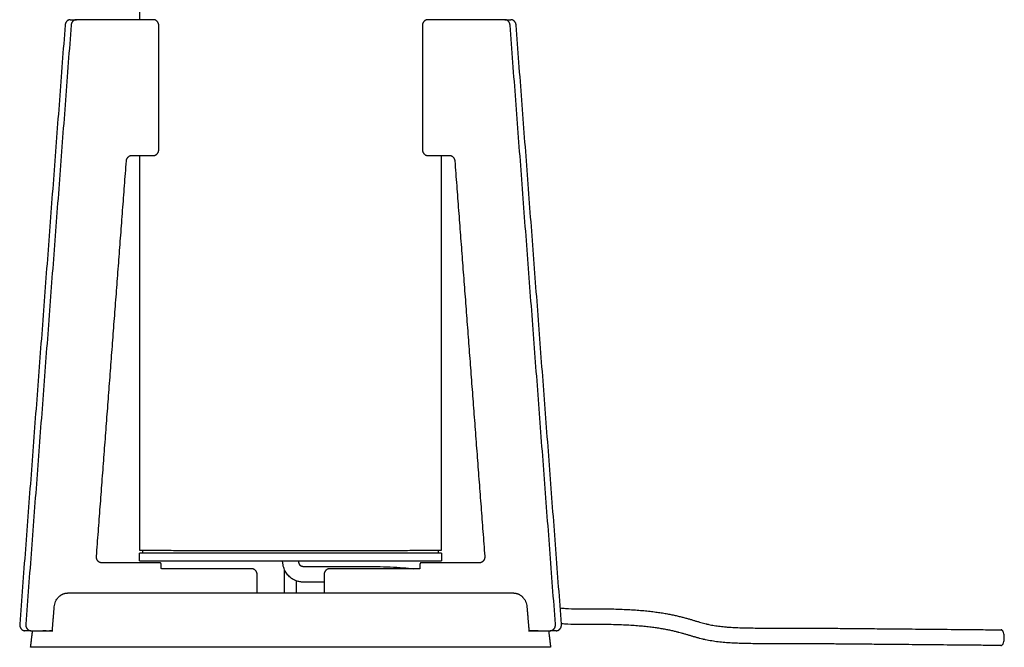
# Model space of a CAD drawing. Header units: millimetres. Extents: x -676 to 694, y -469 to 716.
# Tile 4 of 10: x -291 to 36, y -155 to 53. Entities that reach past the tile are written whole.
import ezdxf

# ---------------------------------------------------------------- set-up
doc = ezdxf.new("R2010")
doc.units = ezdxf.units.MM
doc.layers.add('Make2D$Visibile$Curve', color=7, linetype='Continuous', true_color=0x000000)

msp = doc.modelspace()

# ---------------------------------------------------------------- linework, layer by layer
at = {"layer": 'Make2D$Visibile$Curve', "color": 18, "lineweight": -3, "true_color": 0x000000}
for points, degree in [([(-251.08, 410.55), (-251.08, 231.98), (-251.08, 53.4)], 2), ([(-274.07, 53.4), (-273.07, 53.4), (-272.07, 53.4)], 2), ([(-246.47, 53.4), (-259.27, 53.4), (-272.07, 53.4)], 2), ([(-130.02, 53.4), (-142.83, 53.4), (-155.63, 53.4)], 2), ([(-130.02, 53.4), (-129.02, 53.4), (-128.02, 53.4)], 2), ([(-275.8, 51.57), (-283.32, -47.68), (-290.84, -146.93)], 2), ([(-273.8, 51.57), (-281.32, -47.68), (-288.84, -146.93)], 2), ([(-244.74, 10.4), (-244.74, 30.9), (-244.74, 51.4)], 2), ([(-157.36, 51.4), (-157.36, 30.9), (-157.36, 10.4)], 2), ([(-113.26, -146.93), (-120.78, -47.68), (-128.3, 51.57)], 2), ([(-111.26, -146.93), (-118.78, -47.68), (-126.3, 51.57)], 2), ([(-265.4, -124.43), (-260.44, -58.93), (-255.48, 6.57)], 2), ([(-253.75, 8.4), (-250.11, 8.4), (-246.47, 8.4)], 2), ([(-251.08, 8.4), (-251.08, -57.02), (-251.08, -122.45)], 2), ([(-155.63, 8.4), (-151.99, 8.4), (-148.35, 8.4)], 2), ([(-151.08, -122.45), (-151.08, -57.02), (-151.08, 8.4)], 2), ([(-146.62, 6.57), (-141.66, -58.93), (-136.7, -124.43)], 2), ([(-251.08, -125.95), (-251.08, -124.7), (-251.08, -123.45)], 2), ([(-152.11, -122.44), (-152.1, -122.94), (-152.09, -123.45)], 2), ([(-151.08, -123.45), (-151.08, -124.7), (-151.08, -125.95)], 2), ([(-244.35, -126.6), (-254.01, -126.6), (-263.68, -126.6)], 2), ([(-243.92, -128.4), (-243.92, -127.75), (-243.92, -127.1)], 2), ([(-158.18, -127.1), (-158.18, -127.75), (-158.18, -128.4)], 2), ([(-138.42, -126.6), (-148.09, -126.6), (-157.75, -126.6)], 2), ([(-213.86, -128.6), (-228.8, -128.6), (-243.74, -128.6)], 2), ([(-158.36, -128.6), (-173.3, -128.6), (-188.24, -128.6)], 2), ([(-212.13, -136.6), (-212.13, -133.6), (-212.13, -130.6)], 2), ([(-203.05, -136.6), (-203.05, -133.6), (-203.05, -130.6)], 2), ([(-199.05, -136.6), (-199.05, -134.6), (-199.05, -132.6)], 2), ([(-189.97, -130.6), (-189.97, -133.6), (-189.97, -136.6)], 2), ([(-274.9, -136.6), (-273.56, -136.6), (-272.23, -136.6)], 2), ([(-272.23, -136.6), (-238.84, -136.6), (-205.46, -136.6)], 2), ([(-196.64, -136.6), (-163.26, -136.6), (-129.87, -136.6)], 2), ([(-129.87, -136.6), (-128.54, -136.6), (-127.2, -136.6)], 2), ([(-280.04, -149.1), (-279.71, -145.13), (-279.37, -141.17)], 2), ([(-122.72, -141.17), (-122.39, -145.13), (-122.05, -149.1)], 2), ([(-97.67, -141.85), (-97.67, -141.85), (-97.68, -141.85), (-97.68, -141.85)], 3), ([(-287.11, -149.1), (-288.11, -149.1), (-289.11, -149.1)], 2), ([(-287.23, -154.6), (-286.9, -151.85), (-286.57, -149.1)], 2), ([(-287.11, -149.1), (-283.51, -149.1), (-279.91, -149.1)], 2), ([(-279.96, -149.1), (-280.07, -149.1), (-280.18, -149.1), (-280.29, -149.1)], 3), ([(-122.19, -149.1), (-121.68, -149.1), (-121.17, -149.1)], 2), ([(-121.17, -149.1), (-118.08, -149.1), (-114.98, -149.1)], 2), ([(-115.53, -149.1), (-115.2, -151.85), (-114.87, -154.6)], 2), ([(-112.98, -149.1), (-113.98, -149.1), (-114.98, -149.1)], 2), ([(-97.68, -147.05), (-97.68, -147.05), (-97.67, -147.05), (-97.67, -147.05)], 3), ([(-276.81, -154.6), (-281.95, -154.6), (-287.09, -154.6)], 2), ([(-204.21, -154.6), (-239.83, -154.6), (-275.45, -154.6)], 2), ([(-126.65, -154.6), (-162.27, -154.6), (-197.89, -154.6)], 2), ([(-115.01, -154.6), (-120.15, -154.6), (-125.29, -154.6)], 2)]:
    msp.add_open_spline(points, degree=degree, dxfattribs=at)
for points, weights in [([(-274.07, 53.4), (-275.66, 53.4), (-275.8, 51.57)], [1, 0.73727733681, 1]), ([(-272.07, 53.4), (-273.66, 53.4), (-273.8, 51.57)], [1, 0.73727733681, 1]), ([(-244.74, 51.4), (-244.74, 53.4), (-246.47, 53.4)], [1, 0.707106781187, 1]), ([(-155.63, 53.4), (-157.36, 53.4), (-157.36, 51.4)], [1, 0.707106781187, 1]), ([(-128.3, 51.57), (-128.44, 53.4), (-130.02, 53.4)], [1, 0.73727733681, 1]), ([(-126.3, 51.57), (-126.44, 53.4), (-128.02, 53.4)], [1, 0.73727733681, 1]), ([(-246.47, 8.4), (-244.74, 8.4), (-244.74, 10.4)], [1, 0.707106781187, 1]), ([(-157.36, 10.4), (-157.36, 8.4), (-155.63, 8.4)], [1, 0.707106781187, 1]), ([(-255.48, 6.57), (-255.34, 8.4), (-253.75, 8.4)], [1, 0.73727733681, 1]), ([(-148.35, 8.4), (-146.76, 8.4), (-146.62, 6.57)], [1, 0.73727733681, 1]), ([(-151.08, -123.45), (-151.08, -123.43), (-251.08, -123.45)], [1, 0.707106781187, 1]), ([(-151.08, -122.45), (-151.08, -122.45), (-151.08, -122.45)], [1, 0.999834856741, 0.999669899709]), ([(-243.92, -127.1), (-243.92, -126.6), (-244.35, -126.6)], [1, 0.707106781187, 1]), ([(-157.75, -126.6), (-158.18, -126.6), (-158.18, -127.1)], [1, 0.707106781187, 1]), ([(-243.74, -128.6), (-243.92, -128.6), (-243.92, -128.4)], [1, 0.707106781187, 1]), ([(-212.13, -130.6), (-212.13, -128.6), (-213.86, -128.6)], [1, 0.707106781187, 1]), ([(-203.05, -130.6), (-203.05, -129.47), (-203.05, -128.89)], [1, 0.810805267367, 0.866031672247]), ([(-188.24, -128.6), (-189.97, -128.6), (-189.97, -130.6)], [1, 0.707106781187, 1]), ([(-158.18, -128.4), (-158.18, -128.6), (-158.36, -128.6)], [1, 0.707106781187, 1]), ([(-274.9, -136.6), (-274.9, -136.6), (-274.91, -136.6)], [1, 0.99249719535, 0.985387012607]), ([(-205.46, -136.6), (-203.41, -136.6), (-201.05, -136.6)], [1, 0.965925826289, 1]), ([(-201.05, -136.6), (-198.69, -136.6), (-196.64, -136.6)], [1, 0.965925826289, 1]), ([(-127.2, -136.6), (-127.19, -136.6), (-127.19, -136.6)], [1, 0.992494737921, 0.985382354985]), ([(-287.09, -154.6), (-287.23, -154.6), (-287.23, -154.6)], [1, 0.94981921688, 0.966435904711]), ([(-197.89, -154.6), (-201.05, -154.6), (-204.21, -154.6)], [1, 0.866025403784, 1]), ([(-114.87, -154.6), (-114.87, -154.6), (-115.01, -154.6)], [0.966435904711, 0.94981921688, 1])]:
    msp.add_rational_spline(points, weights, degree=2, dxfattribs=at)
for points, weights, knots in [([(-251.08, -122.45), (-251.08, -122.47), (-201.08, -122.47), (-151.12, -122.47), (-151.08, -122.45)], [1, 0.707106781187, 1, 0.707271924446, 0.999669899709], [0, 0, 0, 100, 100, 199.943617, 199.943617, 199.943617]), ([(-263.68, -126.6), (-264.44, -126.6), (-264.95, -125.95), (-265.47, -125.3), (-265.4, -124.43)], [1, 0.915311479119, 1, 0.915311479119, 1], [-524.639461, -524.639461, -524.639461, -522.879419, -522.879419, -521.119377, -521.119377, -521.119377]), ([(-251.08, -125.95), (-251.08, -125.97), (-201.08, -125.97), (-151.08, -125.97), (-151.08, -125.95)], [1, 0.707106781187, 1, 0.707106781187, 1], [78.539816, 78.539816, 78.539816, 157.079633, 157.079633, 235.619449, 235.619449, 235.619449]), ([(-136.7, -124.43), (-136.63, -125.3), (-137.15, -125.95), (-137.66, -126.6), (-138.42, -126.6)], [1, 0.915311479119, 1, 0.915311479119, 1], [-94.842611, -94.842611, -94.842611, -93.082569, -93.082569, -91.322527, -91.322527, -91.322527]), ([(-290.84, -146.93), (-290.91, -147.8), (-290.39, -148.45), (-289.88, -149.1), (-289.11, -149.1)], [1, 0.915311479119, 1, 0.915311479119, 1], [-96.053922, -96.053922, -96.053922, -94.293879, -94.293879, -92.533837, -92.533837, -92.533837]), ([(-288.84, -146.93), (-288.91, -147.8), (-288.39, -148.45), (-287.88, -149.1), (-287.11, -149.1)], [1, 0.915311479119, 1, 0.915311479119, 1], [-96.053922, -96.053922, -96.053922, -94.293879, -94.293879, -92.533837, -92.533837, -92.533837]), ([(-114.98, -149.1), (-114.22, -149.1), (-113.71, -148.45), (-113.19, -147.8), (-113.26, -146.93)], [1, 0.915311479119, 1, 0.915311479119, 1], [-523.428151, -523.428151, -523.428151, -521.668109, -521.668109, -519.908067, -519.908067, -519.908067]), ([(-112.98, -149.1), (-112.22, -149.1), (-111.71, -148.45), (-111.19, -147.8), (-111.26, -146.93)], [1, 0.915311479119, 1, 0.915311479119, 1], [-523.428151, -523.428151, -523.428151, -521.668109, -521.668109, -519.908067, -519.908067, -519.908067]), ([(-275.45, -154.6), (-275.81, -154.6), (-276.21, -154.6), (-276.61, -154.6), (-276.81, -154.6)], [1, 0.924605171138, 1, 0.924604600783, 1], [277.94728, 277.94728, 277.94728, 278.772819, 278.772819, 279.598362, 279.598362, 279.598362]), ([(-125.29, -154.6), (-125.49, -154.6), (-125.89, -154.6), (-126.29, -154.6), (-126.65, -154.6)], [1, 0.924604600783, 1, 0.924605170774, 1], [104.47111, 104.47111, 104.47111, 105.296653, 105.296653, 106.122192, 106.122192, 106.122192])]:
    msp.add_rational_spline(points, weights, degree=2, knots=knots, dxfattribs=at)
for points, degree, knots in [([(-250.07, -123.45), (-250.07, -123.39), (-250.07, -123.34), (-250.07, -123.28), (-250.07, -123.23), (-250.07, -123.18), (-250.07, -123.12), (-250.06, -123.07), (-250.06, -123.01), (-250.06, -122.96), (-250.06, -122.9), (-250.06, -122.85), (-250.06, -122.8), (-250.06, -122.74), (-250.06, -122.69), (-250.06, -122.63), (-250.06, -122.58), (-250.06, -122.53), (-250.05, -122.47), (-250.05, -122.46), (-250.05, -122.44)], 2, [0, 0, 0, 1, 1, 2, 2, 3, 3, 4, 4, 5, 5, 6, 6, 7, 7, 8, 8, 9, 9, 9.268536, 9.268536, 9.268536]), ([(-196.17, -133.05), (-196.36, -133.04), (-196.54, -133.04), (-196.95, -133.02), (-197.18, -133), (-197.8, -132.92), (-198.2, -132.85), (-198.59, -132.74), (-198.81, -132.68), (-199.03, -132.61), (-199.37, -132.49), (-199.5, -132.43), (-199.71, -132.34), (-199.8, -132.3), (-200.1, -132.15), (-200.31, -132.04), (-200.59, -131.87), (-200.65, -131.82), (-200.79, -131.73), (-200.86, -131.68), (-200.99, -131.58), (-201.05, -131.53), (-201.12, -131.48), (-201.32, -131.32), (-201.5, -131.15), (-201.86, -130.78), (-202.04, -130.58), (-202.19, -130.37), (-202.36, -130.15), (-202.51, -129.93), (-202.79, -129.45), (-202.92, -129.19), (-203.03, -128.93), (-203.15, -128.67), (-203.25, -128.39), (-203.43, -127.82), (-203.5, -127.52), (-203.56, -127.21), (-203.59, -127.06), (-203.61, -126.9), (-203.65, -126.58), (-203.67, -126.42), (-203.69, -126.15), (-203.69, -126.04), (-203.7, -125.93)], 3, [0, 0, 0, 0, 0.61032, 0.61032, 1.336076, 1.336076, 2.629618, 2.629618, 2.629618, 3.343269, 3.343269, 3.77304, 3.77304, 4.071823, 4.071823, 4.814639, 4.814639, 5.065328, 5.065328, 5.317746, 5.317746, 5.572071, 5.572071, 5.572071, 6.348563, 6.348563, 7.148268, 7.148268, 7.148268, 7.974413, 7.974413, 8.828993, 8.828993, 8.828993, 9.715592, 9.715592, 10.640029, 10.640029, 10.640029, 11.119109, 11.119109, 11.60727, 11.60727, 11.93946, 11.93946, 11.93946, 11.93946]), ([(-198.48, -125.97), (-198.48, -125.98), (-198.48, -125.98), (-198.47, -126.09), (-198.46, -126.19), (-198.44, -126.29), (-198.43, -126.33), (-198.42, -126.37), (-198.41, -126.47), (-198.39, -126.53), (-198.37, -126.64), (-198.35, -126.68), (-198.32, -126.79), (-198.3, -126.84), (-198.28, -126.89), (-198.27, -126.92), (-198.25, -126.96), (-198.22, -127.02), (-198.21, -127.04), (-198.19, -127.08), (-198.18, -127.08), (-198.17, -127.1), (-198.17, -127.11), (-198.16, -127.12), (-198.15, -127.13), (-198.14, -127.14), (-198.14, -127.15), (-198.12, -127.17), (-198.11, -127.18), (-198.1, -127.2), (-198.08, -127.22), (-198.07, -127.24), (-198.03, -127.28), (-198.01, -127.3), (-197.98, -127.33), (-197.97, -127.34), (-197.95, -127.36), (-197.94, -127.36), (-197.91, -127.39), (-197.89, -127.41), (-197.87, -127.42), (-197.84, -127.44), (-197.82, -127.46), (-197.77, -127.49), (-197.76, -127.5), (-197.72, -127.53), (-197.68, -127.55), (-197.64, -127.58), (-197.62, -127.58), (-197.55, -127.62), (-197.5, -127.64), (-197.38, -127.68), (-197.32, -127.7), (-197.25, -127.72), (-197.16, -127.75), (-197.06, -127.77), (-196.86, -127.8), (-196.77, -127.81), (-196.57, -127.83), (-196.46, -127.84), (-196.27, -127.84), (-196.19, -127.85), (-196.1, -127.85)], 3, [0.752253, 0.752253, 0.752253, 0.752253, 0.778689, 0.778689, 1.079022, 1.079022, 1.079022, 1.210565, 1.210565, 1.387233, 1.387233, 1.54285, 1.54285, 1.723898, 1.723898, 1.723898, 1.84508, 1.84508, 1.959864, 1.959864, 1.997018, 1.997018, 2.033925, 2.033925, 2.070547, 2.070547, 2.106824, 2.106824, 2.178078, 2.178078, 2.178078, 2.285788, 2.285788, 2.395436, 2.395436, 2.461407, 2.461407, 2.506898, 2.506898, 2.620031, 2.620031, 2.620031, 2.773957, 2.773957, 2.853147, 2.853147, 3.016387, 3.016387, 3.10074, 3.10074, 3.366059, 3.366059, 3.653539, 3.653539, 3.653539, 4.083896, 4.083896, 4.443559, 4.443559, 4.842787, 4.842787, 5.13431, 5.13431, 5.13431, 5.13431]), ([(-196.1, -127.85), (-195.89, -127.85), (-195.67, -127.85), (-195.23, -127.85), (-194.99, -127.85), (-194.76, -127.85), (-194.29, -127.85), (-193.81, -127.85), (-193.33, -127.85), (-192.38, -127.85), (-191.43, -127.85), (-190.47, -127.85), (-188.51, -127.85), (-186.55, -127.85), (-184.6, -127.85), (-182.57, -127.85), (-180.56, -127.85), (-178.55, -127.85), (-177.53, -127.85), (-176.5, -127.85), (-174.45, -127.84), (-173.42, -127.84), (-172.39, -127.85)], 3, [0, 0, 0, 0, 0.730855, 0.730855, 1.535582, 1.535582, 1.535582, 3.163401, 3.163401, 3.163401, 6.412666, 6.412666, 6.412666, 13.099282, 13.099282, 13.099282, 19.981589, 19.981589, 19.981589, 23.462499, 23.462499, 26.975762, 26.975762, 26.975762, 26.975762]), ([(-172.39, -127.85), (-170.95, -127.86), (-169.51, -127.89), (-166.61, -128.01), (-165.15, -128.1), (-163.69, -128.22), (-162.53, -128.33), (-161.36, -128.45), (-160.2, -128.6)], 3, [0, 0, 0, 0, 4.901863, 4.901863, 9.856437, 9.856437, 9.856437, 13.825983, 13.825983, 13.825983, 13.825983]), ([(-189.97, -133.05), (-190.14, -133.05), (-190.31, -133.05), (-190.48, -133.05), (-191.43, -133.05), (-192.38, -133.05), (-193.34, -133.05), (-193.79, -133.05), (-194.25, -133.05), (-194.71, -133.05), (-194.81, -133.05), (-194.93, -133.05), (-195.16, -133.05), (-195.28, -133.05), (-195.67, -133.05), (-195.92, -133.05), (-196.17, -133.05)], 3, [19.975686, 19.975686, 19.975686, 19.975686, 20.554885, 20.554885, 20.554885, 23.807272, 23.807272, 23.807272, 25.370411, 25.370411, 25.370411, 25.853089, 25.853089, 26.250481, 26.250481, 27.023929, 27.023929, 27.023929, 27.023929]), ([(-279.37, -141.17), (-279.35, -140.87), (-279.3, -140.57), (-279.15, -139.99), (-279.05, -139.7), (-278.82, -139.16), (-278.68, -138.9), (-278.41, -138.49), (-278.29, -138.33), (-278.1, -138.1), (-278.04, -138.03), (-277.97, -137.96), (-277.9, -137.89), (-277.83, -137.82), (-277.76, -137.76), (-277.69, -137.69), (-277.61, -137.63), (-277.54, -137.57), (-277.51, -137.54), (-277.47, -137.51), (-277.44, -137.49), (-277.4, -137.45), (-277.35, -137.42), (-277.31, -137.39), (-277.23, -137.34), (-277.15, -137.29), (-277.07, -137.23), (-277.01, -137.2), (-276.95, -137.16), (-276.89, -137.13), (-276.87, -137.11), (-276.84, -137.1), (-276.82, -137.09), (-276.73, -137.05), (-276.65, -137.01), (-276.56, -136.96), (-276.49, -136.93), (-276.42, -136.91), (-276.36, -136.88), (-276.34, -136.87), (-276.32, -136.86), (-276.3, -136.85), (-276.21, -136.82), (-276.11, -136.79), (-276.02, -136.76), (-275.96, -136.75), (-275.9, -136.73), (-275.84, -136.72), (-275.81, -136.71), (-275.78, -136.7), (-275.75, -136.69), (-275.65, -136.68), (-275.56, -136.66), (-275.47, -136.64), (-275.43, -136.64), (-275.39, -136.63), (-275.36, -136.63), (-275.3, -136.62), (-275.24, -136.62), (-275.18, -136.61), (-275.09, -136.61), (-274.99, -136.6), (-274.9, -136.6)], 3, [0, 0, 0, 0, 0.904509, 0.904509, 1.809662, 1.809662, 2.718566, 2.718566, 3.327357, 3.327357, 3.632916, 3.632916, 3.632916, 4.632916, 4.632916, 4.632916, 5.632916, 5.632916, 5.632916, 6.632916, 6.632916, 6.632916, 7.632916, 7.632916, 7.632916, 8.632916, 8.632916, 8.632916, 9.632916, 9.632916, 9.632916, 10.632916, 10.632916, 10.632916, 11.632916, 11.632916, 11.632916, 12.632916, 12.632916, 12.632916, 13.632916, 13.632916, 13.632916, 14.632916, 14.632916, 14.632916, 15.632916, 15.632916, 15.632916, 16.632916, 16.632916, 16.632916, 17.632916, 17.632916, 17.632916, 18.632916, 18.632916, 18.632916, 19.632916, 19.632916, 19.632916, 20.631759, 20.631759, 20.631759, 20.631759]), ([(-127.2, -136.6), (-127.11, -136.6), (-127.01, -136.61), (-126.92, -136.61), (-126.86, -136.62), (-126.8, -136.62), (-126.74, -136.63), (-126.71, -136.63), (-126.67, -136.64), (-126.63, -136.64), (-126.54, -136.66), (-126.45, -136.68), (-126.35, -136.69), (-126.32, -136.7), (-126.29, -136.71), (-126.25, -136.72), (-126.19, -136.73), (-126.13, -136.75), (-126.07, -136.76), (-125.98, -136.79), (-125.89, -136.82), (-125.8, -136.85), (-125.78, -136.86), (-125.76, -136.87), (-125.74, -136.88), (-125.67, -136.91), (-125.61, -136.93), (-125.54, -136.96), (-125.45, -137.01), (-125.37, -137.05), (-125.28, -137.09), (-125.26, -137.1), (-125.23, -137.11), (-125.21, -137.13), (-125.15, -137.16), (-125.09, -137.2), (-125.03, -137.23), (-124.95, -137.29), (-124.87, -137.34), (-124.79, -137.39), (-124.75, -137.42), (-124.7, -137.45), (-124.66, -137.49), (-124.63, -137.51), (-124.59, -137.54), (-124.56, -137.57), (-124.49, -137.63), (-124.41, -137.69), (-124.34, -137.76), (-124.27, -137.82), (-124.2, -137.89), (-124.13, -137.96), (-124.06, -138.03), (-124, -138.1), (-123.81, -138.33), (-123.69, -138.49), (-123.42, -138.9), (-123.28, -139.16), (-123.04, -139.7), (-122.95, -139.99), (-122.8, -140.57), (-122.75, -140.87), (-122.72, -141.17)], 3, [0.001157, 0.001157, 0.001157, 0.001157, 1, 1, 1, 2, 2, 2, 3, 3, 3, 4, 4, 4, 5, 5, 5, 6, 6, 6, 7, 7, 7, 8, 8, 8, 9, 9, 9, 10, 10, 10, 11, 11, 11, 12, 12, 12, 13, 13, 13, 14, 14, 14, 15, 15, 15, 16, 16, 16, 17, 17, 17, 17.305559, 17.305559, 17.91435, 17.91435, 18.823253, 18.823253, 19.728407, 19.728407, 20.632916, 20.632916, 20.632916, 20.632916]), ([(-111.67, -141.54), (-111.08, -141.6), (-110.49, -141.65), (-108.58, -141.79), (-107.27, -141.84), (-105.95, -141.85)], 3, [70.658846, 70.658846, 70.658846, 70.658846, 72.702875, 72.702875, 77.227934, 77.227934, 77.227934, 77.227934]), ([(-105.95, -141.85), (-105.65, -141.86), (-105.31, -141.86), (-104.62, -141.86), (-104.27, -141.85), (-103.19, -141.85), (-102.49, -141.84), (-101.78, -141.84), (-101.09, -141.84), (-100.39, -141.85), (-99.02, -141.85), (-98.35, -141.85), (-97.68, -141.85)], 3, [0, 0, 0, 0, 1.452741, 1.452741, 2.624888, 2.624888, 4.745093, 4.745093, 4.745093, 7.120924, 7.120924, 9.418512, 9.418512, 9.418512, 9.418512]), ([(-97.67, -141.85), (-96.66, -141.85), (-95.66, -141.87), (-94.65, -141.89), (-93.73, -141.91), (-92.8, -141.93), (-91.87, -141.96), (-91.86, -141.96), (-91.85, -141.97), (-91.84, -141.97), (-90.97, -142), (-90.09, -142.03), (-89.22, -142.08), (-88.41, -142.12), (-87.59, -142.17), (-86.78, -142.23), (-86.02, -142.28), (-85.27, -142.34), (-84.51, -142.41), (-83.81, -142.47), (-83.11, -142.54), (-82.41, -142.61), (-81.75, -142.68), (-81.1, -142.76), (-80.45, -142.84), (-79.84, -142.92), (-79.24, -143.01), (-78.63, -143.1), (-78.07, -143.18), (-77.51, -143.27), (-76.94, -143.37), (-76.42, -143.46), (-75.9, -143.56), (-75.37, -143.66), (-74.89, -143.75), (-74.4, -143.85), (-73.91, -143.96), (-73.46, -144.06), (-73, -144.16), (-72.55, -144.27), (-72.13, -144.37), (-71.7, -144.47), (-71.28, -144.58), (-70.89, -144.68), (-70.49, -144.79), (-70.1, -144.9), (-69.72, -145), (-69.35, -145.1), (-68.98, -145.21), (-68.63, -145.31), (-68.28, -145.41), (-67.93, -145.52), (-67.6, -145.62), (-67.26, -145.71), (-66.93, -145.81), (-66.62, -145.91), (-66.3, -146), (-65.98, -146.1), (-65.68, -146.18), (-65.38, -146.27), (-65.07, -146.36), (-64.78, -146.44), (-64.48, -146.53), (-64.18, -146.6), (-63.89, -146.68), (-63.6, -146.76), (-63.31, -146.83), (-63.24, -146.84), (-63.17, -146.86), (-63.09, -146.88), (-63.02, -146.9), (-62.95, -146.91), (-62.87, -146.93), (-62.73, -146.96), (-62.58, -146.99), (-62.44, -147.03), (-61.83, -147.16), (-61.23, -147.27), (-60.62, -147.37), (-59.98, -147.47), (-59.35, -147.56), (-58.7, -147.64), (-58.03, -147.72), (-57.35, -147.79), (-56.67, -147.85), (-56.27, -147.88), (-55.87, -147.91), (-55.47, -147.94), (-55.13, -147.96), (-54.81, -147.98), (-54.5, -148), (-53.74, -148.04), (-52.97, -148.08), (-52.19, -148.11), (-51.38, -148.13), (-50.56, -148.15), (-49.73, -148.17), (-48.86, -148.19), (-47.98, -148.2), (-47.1, -148.21), (-46.17, -148.21), (-45.23, -148.22), (-44.29, -148.22), (-43.29, -148.22), (-42.29, -148.22), (-41.28, -148.22), (-40.22, -148.22), (-39.15, -148.22), (-38.08, -148.22), (-37.8, -148.22), (-37.52, -148.22), (-37.24, -148.22), (-36.96, -148.22), (-36.68, -148.22), (-36.39, -148.22), (-35.81, -148.22), (-35.23, -148.22), (-34.65, -148.22), (-34.05, -148.22), (-33.44, -148.22), (-32.83, -148.23), (-32.2, -148.23), (-31.57, -148.23), (-30.93, -148.24), (-30.27, -148.24), (-29.6, -148.24), (-28.93, -148.25), (-28.22, -148.25), (-27.52, -148.25), (-26.81, -148.26), (-26.06, -148.26), (-25.31, -148.27), (-24.56, -148.27), (-23.77, -148.28), (-22.97, -148.29), (-22.17, -148.29), (-21.32, -148.3), (-20.47, -148.31), (-19.62, -148.31), (-18.72, -148.32), (-17.81, -148.33), (-16.9, -148.34), (-15.93, -148.34), (-14.96, -148.35), (-13.99, -148.36), (-12.96, -148.37), (-11.92, -148.38), (-10.88, -148.39), (-9.77, -148.4), (-8.67, -148.41), (-7.56, -148.42), (-6.37, -148.43), (-5.19, -148.44), (-4, -148.45), (-1.38, -148.48), (1.24, -148.5), (3.86, -148.52), (6.85, -148.55), (9.83, -148.58), (12.81, -148.61), (16.2, -148.64), (19.58, -148.67), (22.96, -148.7), (24.82, -148.72), (26.67, -148.73), (28.53, -148.75), (30.5, -148.77), (32.47, -148.78), (34.44, -148.8)], 3, [0, 0, 0, 0, 3.366243, 3.366243, 3.366243, 6.479013, 6.479013, 6.479013, 6.510137, 6.510137, 6.510137, 9.445282, 9.445282, 9.445282, 12.183264, 12.183264, 12.183264, 14.737519, 14.737519, 14.737519, 17.11997, 17.11997, 17.11997, 19.343104, 19.343104, 19.343104, 21.418557, 21.418557, 21.418557, 23.358399, 23.358399, 23.358399, 25.173866, 25.173866, 25.173866, 26.875831, 26.875831, 26.875831, 28.47513, 28.47513, 28.47513, 29.98154, 29.98154, 29.98154, 31.404862, 31.404862, 31.404862, 32.754261, 32.754261, 32.754261, 34.039162, 34.039162, 34.039162, 35.268932, 35.268932, 35.268932, 36.452483, 36.452483, 36.452483, 37.600829, 37.600829, 37.600829, 38.724811, 38.724811, 38.724811, 39.836462, 39.836462, 39.836462, 40.114027, 40.114027, 40.114027, 40.391837, 40.391837, 40.391837, 40.951256, 40.951256, 40.951256, 43.242318, 43.242318, 43.242318, 45.627593, 45.627593, 45.627593, 48.118281, 48.118281, 48.118281, 49.567531, 49.567531, 49.567531, 50.724396, 50.724396, 50.724396, 53.455236, 53.455236, 53.455236, 56.319697, 56.319697, 56.319697, 59.326959, 59.326959, 59.326959, 62.48681, 62.48681, 62.48681, 65.809312, 65.809312, 65.809312, 69.305122, 69.305122, 69.305122, 70.20753, 70.20753, 70.20753, 71.121527, 71.121527, 71.121527, 72.990496, 72.990496, 72.990496, 74.927734, 74.927734, 74.927734, 76.94988, 76.94988, 76.94988, 79.073805, 79.073805, 79.073805, 81.316197, 81.316197, 81.316197, 83.693732, 83.693732, 83.693732, 86.222736, 86.222736, 86.222736, 88.91984, 88.91984, 88.91984, 91.801797, 91.801797, 91.801797, 94.885162, 94.885162, 94.885162, 98.186483, 98.186483, 98.186483, 101.722463, 101.722463, 101.722463, 105.509924, 105.509924, 105.509924, 113.905683, 113.905683, 113.905683, 123.508025, 123.508025, 123.508025, 134.451678, 134.451678, 134.451678, 140.468629, 140.468629, 140.468629, 146.87167, 146.87167, 146.87167, 146.87167]), ([(-105.99, -147.05), (-107.41, -147.04), (-108.83, -146.98), (-110.59, -146.86), (-110.93, -146.83), (-111.27, -146.8)], 3, [0, 0, 0, 0, 4.816262, 4.816262, 5.968986, 5.968986, 5.968986, 5.968986]), ([(-282.02, -149.1), (-282.07, -149.1), (-282.11, -149.1), (-282.19, -149.1), (-282.22, -149.1), (-282.27, -149.1), (-282.29, -149.1), (-282.32, -149.1), (-282.34, -149.1), (-282.39, -149.1), (-282.42, -149.1), (-282.47, -149.1), (-282.49, -149.1), (-282.53, -149.1), (-282.54, -149.1), (-282.58, -149.1), (-282.59, -149.1), (-282.63, -149.1), (-282.64, -149.1), (-282.67, -149.1), (-282.68, -149.1), (-282.69, -149.1), (-282.7, -149.1), (-282.72, -149.1), (-282.72, -149.1), (-282.74, -149.1), (-282.75, -149.1), (-282.79, -149.1), (-282.82, -149.1), (-282.87, -149.1), (-282.88, -149.1), (-282.92, -149.1), (-282.93, -149.1), (-283.02, -149.1), (-283.09, -149.1), (-283.16, -149.1)], 3, [175.516585, 175.516585, 175.516585, 175.516585, 175.771942, 175.771942, 175.975516, 175.975516, 176.07731, 176.07731, 176.179188, 176.179188, 176.383048, 176.383048, 176.484959, 176.484959, 176.586012, 176.586012, 176.686148, 176.686148, 176.785523, 176.785523, 176.834817, 176.834817, 176.883746, 176.883746, 176.931456, 176.931456, 176.979023, 176.979023, 177.169697, 177.169697, 177.265418, 177.265418, 177.362658, 177.362658, 177.783182, 177.783182, 177.783182, 177.783182]), ([(-283.16, -149.1), (-283.15, -149.1), (-283.13, -149.1), (-283.1, -149.1), (-283.09, -149.1), (-283.06, -149.1), (-283.04, -149.1), (-283.01, -149.1), (-283, -149.1), (-282.96, -149.1), (-282.95, -149.1), (-282.91, -149.1), (-282.89, -149.1), (-282.84, -149.1), (-282.8, -149.1), (-282.73, -149.1), (-282.69, -149.1), (-282.61, -149.1), (-282.56, -149.1), (-282.5, -149.1), (-282.48, -149.1), (-282.43, -149.1), (-282.41, -149.1), (-282.37, -149.1), (-282.34, -149.1), (-282.3, -149.1), (-282.27, -149.1), (-282.2, -149.1), (-282.16, -149.1), (-282.06, -149.1), (-282.01, -149.1), (-281.92, -149.1), (-281.88, -149.1), (-281.82, -149.1), (-281.81, -149.1), (-281.8, -149.1), (-281.79, -149.1), (-281.78, -149.1), (-281.77, -149.1), (-281.74, -149.1), (-281.72, -149.1), (-281.49, -149.1), (-281.3, -149.1), (-280.75, -149.1), (-280.4, -149.1), (-280.04, -149.1)], 3, [6.501992, 6.501992, 6.501992, 6.501992, 6.576188, 6.576188, 6.650903, 6.650903, 6.722474, 6.722474, 6.79194, 6.79194, 6.859501, 6.859501, 6.925418, 6.925418, 7.05678, 7.05678, 7.188335, 7.188335, 7.32, 7.32, 7.386417, 7.386417, 7.453984, 7.453984, 7.52287, 7.52287, 7.592972, 7.592972, 7.73709, 7.73709, 7.88344, 7.88344, 8.031043, 8.031043, 8.067953, 8.067953, 8.087869, 8.087869, 8.109593, 8.109593, 8.196352, 8.196352, 8.883882, 8.883882, 10.104888, 10.104888, 10.104888, 10.104888]), ([(-282.26, -149.1), (-282.25, -149.1), (-282.25, -149.1), (-282.24, -149.1), (-282.24, -149.1), (-282.21, -149.1), (-282.2, -149.1), (-282.18, -149.1), (-282.08, -149.1), (-281.96, -149.1), (-281.77, -149.1), (-281.67, -149.1), (-281.32, -149.1), (-281.05, -149.1), (-280.81, -149.1), (-280.69, -149.1), (-280.58, -149.1), (-280.36, -149.1), (-280.25, -149.1), (-280.13, -149.1), (-280.11, -149.1), (-280.06, -149.1), (-279.98, -149.1), (-279.93, -149.1)], 3, [2.678694, 2.678694, 2.678694, 2.678694, 2.686125, 2.686125, 2.717178, 2.717178, 2.787875, 2.787875, 2.787875, 3.118275, 3.118275, 3.423902, 3.423902, 4.300812, 4.300812, 4.300812, 4.708591, 4.708591, 5.106663, 5.106663, 5.171697, 5.171697, 5.329616, 5.329616, 5.329616, 5.329616]), ([(-280.31, -149.1), (-280.32, -149.1), (-280.33, -149.1), (-280.37, -149.1), (-280.4, -149.1), (-280.45, -149.1), (-280.47, -149.1), (-280.5, -149.1), (-280.52, -149.1), (-280.55, -149.1), (-280.57, -149.1), (-280.6, -149.1), (-280.62, -149.1), (-280.65, -149.1), (-280.67, -149.1), (-280.7, -149.1), (-280.72, -149.1), (-280.77, -149.1), (-280.8, -149.1), (-280.85, -149.1), (-280.87, -149.1), (-280.89, -149.1), (-280.9, -149.1), (-280.91, -149.1), (-280.92, -149.1), (-280.93, -149.1), (-280.93, -149.1), (-280.93, -149.1)], 3, [172.092819, 172.092819, 172.092819, 172.092819, 172.147508, 172.147508, 172.342022, 172.342022, 172.439948, 172.439948, 172.538601, 172.538601, 172.637677, 172.637677, 172.737172, 172.737172, 172.837048, 172.837048, 172.937303, 172.937303, 173.140431, 173.140431, 173.238558, 173.238558, 173.287824, 173.287824, 173.313027, 173.313027, 173.32706, 173.32706, 173.32706, 173.32706]), ([(-279.91, -149.1), (-279.99, -149.1), (-280.06, -149.1), (-280.17, -149.1), (-280.21, -149.1), (-280.26, -149.1), (-280.27, -149.1), (-280.3, -149.1), (-280.31, -149.1), (-280.31, -149.1)], 3, [171.2906096, 171.2906096, 171.2906096, 171.2906096, 171.748565, 171.748565, 171.9508603, 171.9508603, 172.0496232, 172.0496232, 172.0928192, 172.0928192, 172.0928192, 172.0928192]), ([(-279.91, -149.1), (-279.91, -149.1), (-279.92, -149.1), (-279.93, -149.1), (-279.94, -149.1), (-279.96, -149.1), (-279.97, -149.1), (-279.98, -149.1), (-279.99, -149.1), (-280.01, -149.1), (-280.02, -149.1), (-280.04, -149.1), (-280.04, -149.1), (-280.05, -149.1), (-280.05, -149.1), (-280.04, -149.1), (-280.04, -149.1), (-280.03, -149.1), (-280.03, -149.1), (-280.03, -149.1), (-280.02, -149.1), (-280.01, -149.1), (-280, -149.1), (-279.96, -149.1), (-279.94, -149.1), (-279.91, -149.1)], 3, [170.240228, 170.240228, 170.240228, 170.240228, 170.256821, 170.256821, 170.324624, 170.324624, 170.391317, 170.391317, 170.457115, 170.457115, 170.587769, 170.587769, 170.71875, 170.71875, 170.849922, 170.849922, 170.915571, 170.915571, 170.948868, 170.948868, 170.982702, 170.982702, 171.125891, 171.125891, 171.29061, 171.29061, 171.29061, 171.29061]), ([(-122.19, -149.1), (-122.11, -149.1), (-122.03, -149.1), (-121.92, -149.1), (-121.89, -149.1), (-121.84, -149.1), (-121.82, -149.1), (-121.79, -149.1), (-121.78, -149.1), (-121.73, -149.1), (-121.69, -149.1), (-121.65, -149.1), (-121.63, -149.1), (-121.6, -149.1), (-121.58, -149.1), (-121.55, -149.1), (-121.53, -149.1), (-121.5, -149.1), (-121.48, -149.1), (-121.45, -149.1), (-121.43, -149.1), (-121.4, -149.1), (-121.38, -149.1), (-121.33, -149.1), (-121.3, -149.1), (-121.25, -149.1), (-121.23, -149.1), (-121.21, -149.1), (-121.2, -149.1), (-121.18, -149.1), (-121.18, -149.1), (-121.17, -149.1), (-121.17, -149.1), (-121.13, -149.1), (-121.1, -149.1), (-121.03, -149.1), (-120.99, -149.1), (-120.89, -149.1), (-120.82, -149.1), (-120.72, -149.1), (-120.69, -149.1), (-120.62, -149.1), (-120.59, -149.1), (-120.49, -149.1), (-120.42, -149.1), (-120.32, -149.1), (-120.28, -149.1), (-120.23, -149.1), (-120.22, -149.1), (-120.19, -149.1), (-120.18, -149.1), (-120.17, -149.1), (-120.16, -149.1), (-120.08, -149.1), (-120.01, -149.1), (-119.91, -149.1), (-119.88, -149.1), (-119.83, -149.1), (-119.81, -149.1), (-119.78, -149.1), (-119.76, -149.1), (-119.71, -149.1), (-119.68, -149.1), (-119.62, -149.1), (-119.61, -149.1), (-119.57, -149.1), (-119.56, -149.1), (-119.52, -149.1), (-119.51, -149.1), (-119.47, -149.1), (-119.46, -149.1), (-119.43, -149.1), (-119.42, -149.1), (-119.41, -149.1), (-119.4, -149.1), (-119.38, -149.1), (-119.38, -149.1), (-119.36, -149.1), (-119.35, -149.1), (-119.31, -149.1), (-119.28, -149.1), (-119.23, -149.1), (-119.22, -149.1), (-119.18, -149.1), (-119.17, -149.1), (-119.08, -149.1), (-119.01, -149.1), (-118.95, -149.1)], 3, [171.29061, 171.29061, 171.29061, 171.29061, 171.748565, 171.748565, 171.95086, 171.95086, 172.049623, 172.049623, 172.147508, 172.147508, 172.342022, 172.342022, 172.439948, 172.439948, 172.538601, 172.538601, 172.637677, 172.637677, 172.737172, 172.737172, 172.837048, 172.837048, 172.937303, 172.937303, 173.140431, 173.140431, 173.238558, 173.238558, 173.287824, 173.287824, 173.313027, 173.313027, 173.338655, 173.338655, 173.544114, 173.544114, 173.749112, 173.749112, 174.154749, 174.154749, 174.357247, 174.357247, 174.559451, 174.559451, 174.960382, 174.960382, 175.164667, 175.164667, 175.266889, 175.266889, 175.318033, 175.318033, 175.3691, 175.3691, 175.771942, 175.771942, 175.975516, 175.975516, 176.07731, 176.07731, 176.179188, 176.179188, 176.383048, 176.383048, 176.484959, 176.484959, 176.586012, 176.586012, 176.686148, 176.686148, 176.785523, 176.785523, 176.834817, 176.834817, 176.883746, 176.883746, 176.931456, 176.931456, 176.979023, 176.979023, 177.169697, 177.169697, 177.265418, 177.265418, 177.362658, 177.362658, 177.773981, 177.773981, 177.773981, 177.773981]), ([(-122.19, -149.1), (-122.18, -149.1), (-122.18, -149.1), (-122.17, -149.1), (-122.16, -149.1), (-122.14, -149.1), (-122.13, -149.1), (-122.11, -149.1), (-122.11, -149.1), (-122.09, -149.1), (-122.08, -149.1), (-122.06, -149.1), (-122.06, -149.1), (-122.05, -149.1), (-122.05, -149.1), (-122.06, -149.1), (-122.06, -149.1), (-122.07, -149.1), (-122.07, -149.1), (-122.07, -149.1), (-122.07, -149.1), (-122.09, -149.1), (-122.1, -149.1), (-122.14, -149.1), (-122.16, -149.1), (-122.19, -149.1)], 3, [170.240219, 170.240219, 170.240219, 170.240219, 170.256821, 170.256821, 170.324624, 170.324624, 170.391317, 170.391317, 170.457115, 170.457115, 170.587769, 170.587769, 170.71875, 170.71875, 170.849922, 170.849922, 170.915571, 170.915571, 170.948868, 170.948868, 170.982702, 170.982702, 171.125891, 171.125891, 171.29061, 171.29061, 171.29061, 171.29061]), ([(-118.94, -149.1), (-118.95, -149.1), (-118.97, -149.1), (-118.99, -149.1), (-119.01, -149.1), (-119.04, -149.1), (-119.06, -149.1), (-119.09, -149.1), (-119.1, -149.1), (-119.14, -149.1), (-119.15, -149.1), (-119.19, -149.1), (-119.21, -149.1), (-119.26, -149.1), (-119.3, -149.1), (-119.37, -149.1), (-119.41, -149.1), (-119.49, -149.1), (-119.54, -149.1), (-119.6, -149.1), (-119.62, -149.1), (-119.66, -149.1), (-119.69, -149.1), (-119.73, -149.1), (-119.75, -149.1), (-119.8, -149.1), (-119.82, -149.1), (-119.9, -149.1), (-119.94, -149.1), (-120.04, -149.1), (-120.08, -149.1), (-120.18, -149.1), (-120.22, -149.1), (-120.28, -149.1), (-120.29, -149.1), (-120.3, -149.1), (-120.31, -149.1), (-120.32, -149.1), (-120.33, -149.1), (-120.36, -149.1), (-120.38, -149.1), (-120.61, -149.1), (-120.8, -149.1), (-121.35, -149.1), (-121.7, -149.1), (-122.05, -149.1)], 3, [6.49727, 6.49727, 6.49727, 6.49727, 6.576188, 6.576188, 6.650903, 6.650903, 6.722474, 6.722474, 6.79194, 6.79194, 6.859501, 6.859501, 6.925418, 6.925418, 7.05678, 7.05678, 7.188335, 7.188335, 7.32, 7.32, 7.386417, 7.386417, 7.453984, 7.453984, 7.52287, 7.52287, 7.592972, 7.592972, 7.73709, 7.73709, 7.88344, 7.88344, 8.031043, 8.031043, 8.067953, 8.067953, 8.087869, 8.087869, 8.109593, 8.109593, 8.196352, 8.196352, 8.883882, 8.883882, 10.104881, 10.104881, 10.104881, 10.104881]), ([(-122.05, -149.1), (-122.03, -149.1), (-122.02, -149.1), (-121.99, -149.1), (-121.97, -149.1), (-121.85, -149.1), (-121.73, -149.1), (-121.52, -149.1), (-121.41, -149.1), (-121.29, -149.1), (-121.05, -149.1), (-120.78, -149.1), (-120.42, -149.1), (-120.33, -149.1), (-120.14, -149.1), (-120.02, -149.1), (-119.92, -149.1), (-119.9, -149.1), (-119.89, -149.1), (-119.86, -149.1), (-119.86, -149.1), (-119.85, -149.1), (-119.85, -149.1), (-119.84, -149.1)], 3, [0.58582, 0.58582, 0.58582, 0.58582, 0.640888, 0.640888, 0.705921, 0.705921, 1.103993, 1.103993, 1.511773, 1.511773, 1.511773, 2.388683, 2.388683, 2.69431, 2.69431, 3.024709, 3.024709, 3.024709, 3.095407, 3.095407, 3.126459, 3.126459, 3.1339, 3.1339, 3.1339, 3.1339]), ([(-97.67, -147.05), (-98.35, -147.05), (-99.02, -147.05), (-100.4, -147.05), (-101.09, -147.04), (-101.78, -147.04), (-102.47, -147.04), (-103.17, -147.05), (-104.57, -147.06), (-105.28, -147.06), (-105.99, -147.05)], 3, [0.062565, 0.062565, 0.062565, 0.062565, 2.366882, 2.366882, 4.733134, 4.733134, 4.733134, 7.105068, 7.105068, 9.514478, 9.514478, 9.514478, 9.514478]), ([(34.42, -154), (32.45, -153.98), (30.48, -153.97), (28.51, -153.95), (26.65, -153.93), (24.8, -153.91), (22.94, -153.9), (19.56, -153.87), (16.18, -153.84), (12.78, -153.81), (9.81, -153.78), (6.82, -153.75), (3.83, -153.72), (1.22, -153.7), (-1.4, -153.68), (-4.02, -153.65), (-5.21, -153.64), (-6.39, -153.63), (-7.58, -153.62), (-8.69, -153.61), (-9.79, -153.6), (-10.9, -153.59), (-11.94, -153.58), (-12.97, -153.57), (-14.01, -153.56), (-14.98, -153.55), (-15.95, -153.54), (-16.92, -153.54), (-17.83, -153.53), (-18.73, -153.52), (-19.64, -153.51), (-20.49, -153.51), (-21.34, -153.5), (-22.19, -153.49), (-22.98, -153.49), (-23.78, -153.48), (-24.57, -153.47), (-25.32, -153.47), (-26.07, -153.46), (-26.82, -153.46), (-27.52, -153.45), (-28.23, -153.45), (-28.93, -153.45), (-29.6, -153.44), (-30.27, -153.44), (-30.93, -153.43), (-31.56, -153.43), (-32.2, -153.43), (-32.83, -153.43), (-33.43, -153.42), (-34.03, -153.42), (-34.64, -153.42), (-35.22, -153.42), (-35.8, -153.42), (-36.37, -153.42), (-36.65, -153.42), (-36.94, -153.42), (-37.22, -153.42), (-37.5, -153.42), (-37.77, -153.42), (-38.05, -153.42), (-39.12, -153.42), (-40.19, -153.42), (-41.25, -153.42), (-42.27, -153.42), (-43.27, -153.42), (-44.27, -153.42), (-45.23, -153.42), (-46.18, -153.41), (-47.12, -153.41), (-48.02, -153.4), (-48.92, -153.39), (-49.81, -153.37), (-50.66, -153.35), (-51.51, -153.33), (-52.35, -153.3), (-53.17, -153.27), (-53.97, -153.24), (-54.78, -153.19), (-55.55, -153.15), (-56.32, -153.1), (-57.09, -153.03), (-57.83, -152.97), (-58.57, -152.89), (-59.31, -152.8), (-60.03, -152.72), (-60.74, -152.62), (-61.45, -152.5), (-62.14, -152.39), (-62.83, -152.26), (-63.52, -152.11), (-63.69, -152.08), (-63.86, -152.04), (-64.02, -152), (-64.11, -151.98), (-64.19, -151.96), (-64.28, -151.94), (-64.36, -151.92), (-64.44, -151.9), (-64.53, -151.88), (-64.8, -151.82), (-65.08, -151.75), (-65.35, -151.67), (-65.38, -151.67), (-65.41, -151.66), (-65.46, -151.64), (-65.49, -151.64), (-65.52, -151.63), (-65.84, -151.54), (-66.16, -151.45), (-66.49, -151.36), (-66.81, -151.27), (-67.13, -151.18), (-67.45, -151.08), (-67.77, -150.99), (-68.09, -150.89), (-68.42, -150.8), (-68.74, -150.7), (-69.07, -150.6), (-69.4, -150.5), (-69.74, -150.41), (-70.07, -150.31), (-70.41, -150.21), (-70.76, -150.11), (-71.11, -150.01), (-71.47, -149.91), (-71.77, -149.83), (-72.08, -149.75), (-72.39, -149.67), (-72.45, -149.65), (-72.51, -149.63), (-72.57, -149.62), (-72.96, -149.52), (-73.36, -149.42), (-73.75, -149.33), (-74.17, -149.23), (-74.59, -149.13), (-75.01, -149.04), (-75.46, -148.94), (-75.91, -148.85), (-76.36, -148.76), (-76.84, -148.67), (-77.33, -148.58), (-77.82, -148.5), (-78.34, -148.41), (-78.87, -148.32), (-79.39, -148.24), (-79.96, -148.16), (-80.53, -148.08), (-81.1, -148), (-81.72, -147.92), (-82.33, -147.85), (-82.95, -147.78), (-83.62, -147.71), (-84.29, -147.65), (-84.96, -147.59), (-85.68, -147.52), (-86.4, -147.47), (-87.13, -147.42), (-87.91, -147.36), (-88.69, -147.31), (-89.47, -147.27), (-90.31, -147.23), (-91.16, -147.19), (-92.01, -147.16), (-92.92, -147.13), (-93.83, -147.11), (-94.74, -147.09), (-95.72, -147.07), (-96.7, -147.05), (-97.68, -147.05)], 3, [0, 0, 0, 0, 6.403574, 6.403574, 6.403574, 12.421013, 12.421013, 12.421013, 23.365452, 23.365452, 23.365452, 32.968201, 32.968201, 32.968201, 41.363785, 41.363785, 41.363785, 45.150859, 45.150859, 45.150859, 48.686197, 48.686197, 48.686197, 51.986571, 51.986571, 51.986571, 55.068632, 55.068632, 55.068632, 57.948871, 57.948871, 57.948871, 60.64378, 60.64378, 60.64378, 63.170052, 63.170052, 63.170052, 65.544262, 65.544262, 65.544262, 67.782689, 67.782689, 67.782689, 69.901978, 69.901978, 69.901978, 71.918814, 71.918814, 71.918814, 73.850094, 73.850094, 73.850094, 75.712512, 75.712512, 75.712512, 76.623119, 76.623119, 76.623119, 77.522705, 77.522705, 77.522705, 81.015591, 81.015591, 81.015591, 84.350395, 84.350395, 84.350395, 87.540264, 87.540264, 87.540264, 90.597862, 90.597862, 90.597862, 93.535597, 93.535597, 93.535597, 96.365143, 96.365143, 96.365143, 99.097653, 99.097653, 99.097653, 101.743832, 101.743832, 101.743832, 104.314419, 104.314419, 104.314419, 106.819885, 106.819885, 106.819885, 107.437255, 107.437255, 107.437255, 107.744482, 107.744482, 107.744482, 108.050517, 108.050517, 108.050517, 109.0557, 109.0557, 109.0557, 109.157643, 109.157643, 109.260926, 109.260926, 109.260926, 110.457186, 110.457186, 110.457186, 111.64961, 111.64961, 111.64961, 112.849037, 112.849037, 112.849037, 114.068026, 114.068026, 114.068026, 115.318257, 115.318257, 115.318257, 116.612683, 116.612683, 116.612683, 117.746041, 117.746041, 117.746041, 117.964697, 117.964697, 117.964697, 119.387498, 119.387498, 119.387498, 120.89465, 120.89465, 120.89465, 122.4993, 122.4993, 122.4993, 124.215085, 124.215085, 124.215085, 126.055156, 126.055156, 126.055156, 128.032497, 128.032497, 128.032497, 130.160436, 130.160436, 130.160436, 132.451499, 132.451499, 132.451499, 134.918721, 134.918721, 134.918721, 137.57434, 137.57434, 137.57434, 140.431879, 140.431879, 140.431879, 143.502926, 143.502926, 143.502926, 146.800938, 146.800938, 146.800938, 146.800938]), ([(35.52, -151.42), (35.52, -151.25), (35.51, -151.08), (35.5, -150.92), (35.48, -150.63), (35.43, -150.35), (35.37, -150.1), (35.31, -149.85), (35.23, -149.62), (35.14, -149.43), (35.05, -149.24), (34.94, -149.08), (34.83, -148.98), (34.72, -148.87), (34.59, -148.81), (34.47, -148.8), (34.46, -148.8), (34.45, -148.8), (34.44, -148.8)], 3, [0, 0, 0, 0, 0.506561, 0.506561, 0.506561, 1.38783, 1.38783, 1.38783, 2.269095, 2.269095, 2.269095, 3.150358, 3.150358, 3.150358, 4.031621, 4.031621, 4.031621, 4.112929, 4.112929, 4.112929, 4.112929]), ([(34.42, -154), (34.49, -154), (34.56, -153.98), (34.64, -153.95), (34.75, -153.89), (34.87, -153.79), (34.98, -153.64), (35.08, -153.49), (35.18, -153.3), (35.26, -153.07), (35.34, -152.85), (35.4, -152.59), (35.44, -152.32), (35.49, -152.04), (35.51, -151.73), (35.52, -151.42)], 3, [12.317363, 12.317363, 12.317363, 12.317363, 12.841866, 12.841866, 12.841866, 13.723134, 13.723134, 13.723134, 14.604406, 14.604406, 14.604406, 15.48568, 15.48568, 15.48568, 16.409207, 16.409207, 16.409207, 16.409207])]:
    msp.add_open_spline(points, degree=degree, knots=knots, dxfattribs=at)

doc.saveas('drawing.dxf')
